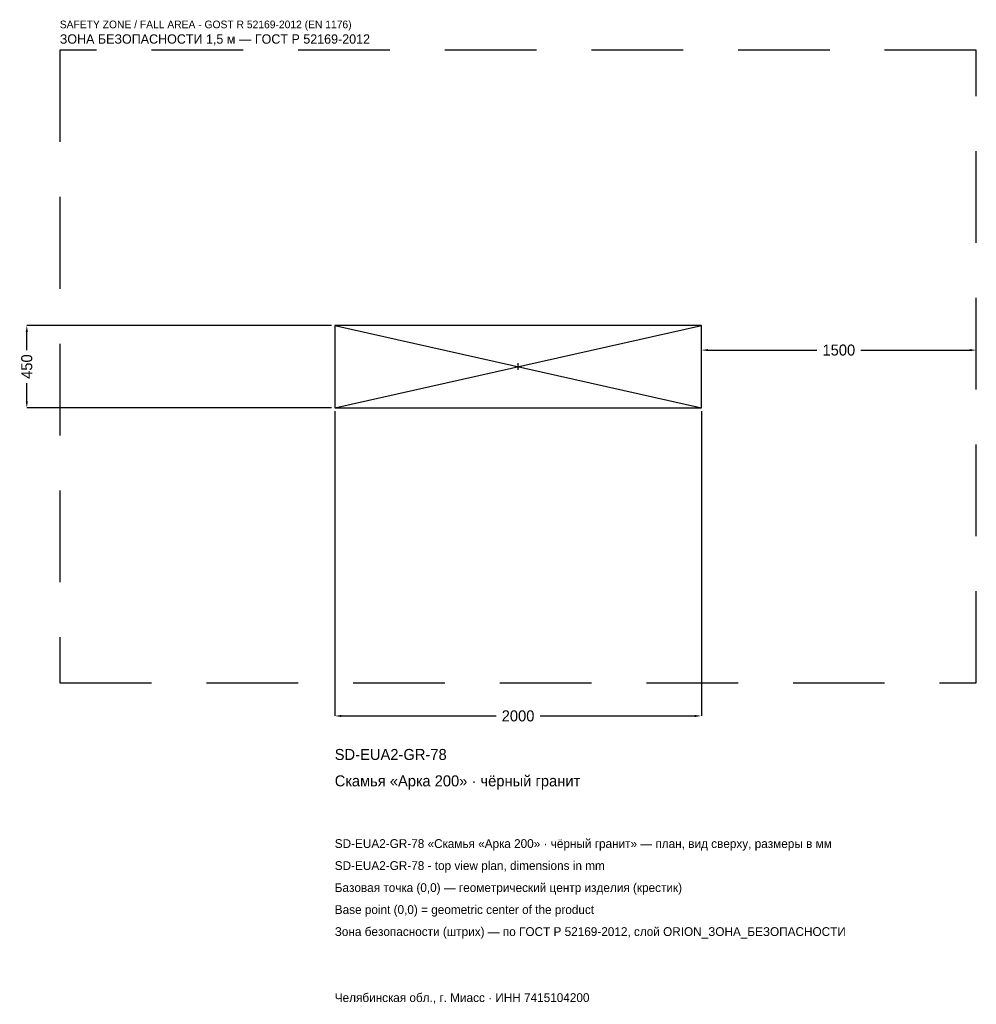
# Model space of a CAD drawing. Header units: metres. Extents: x -2719 to 2500, y -3477 to 1892.
import ezdxf

# ---------------------------------------------------------------- set-up
doc = ezdxf.new("R2010")
doc.units = ezdxf.units.M
doc.linetypes.add('DASHED', pattern=[800, 500, -300])
for name, color, linetype in [('ЗСК_ДАННЫЕ', 3, 'Continuous'), ('ЗСК_ЗОНА_БЕЗОПАСНОСТИ', 1, 'Continuous'), ('ЗСК_КОНТУР', 7, 'Continuous'), ('ЗСК_РАЗМЕРЫ', 8, 'Continuous')]:
    doc.layers.add(name, color=color, linetype=linetype)
doc.dimstyles.new('ORION', dxfattribs={"dimtxt": 60, "dimasz": 36, "dimexe": 1.25, "dimexo": 18, "dimtad": 1, "dimdec": 0, "dimcen": 2.5, "dimazin": 3, "dimtfac": 1, "dimtmove": 0, "dimatfit": 3})

# ---------------------------------------------------------------- blocks, each defined once
blk = doc.blocks.new('_CLOSEDFILLED')
at = {"color": 0, "linetype": 'BYBLOCK'}
blk.add_solid([(-1, 0.16), (0, 0), (-1, -0.16)], dxfattribs=at)
blk = doc.blocks.new('*D1')
for p, q in [((-1000, -243), (-1000, -1905)), ((1000, -243), (1000, -1905)), ((-964, -1905), (-120, -1905)), ((120, -1905), (964, -1905))]:
    blk.add_line(p, q)
at = {"layer": 'Defpoints'}
for p in [(-1000, -225), (1000, -225), (-1000, -1905)]:
    blk.add_point(p, dxfattribs=at)
at = {"layer": 'ЗСК_РАЗМЕРЫ', "xscale": 36, "yscale": 36, "rotation": 180}
blk.add_blockref('_CLOSEDFILLED', (-1000, -1905), dxfattribs=at)
at = {"layer": 'ЗСК_РАЗМЕРЫ', "xscale": 36, "yscale": 36}
blk.add_blockref('_CLOSEDFILLED', (1000, -1905), dxfattribs=at)
at = {"layer": 'ЗСК_РАЗМЕРЫ', "insert": (0, -1905), "char_height": 60, "attachment_point": 5}
blk.add_mtext('2000', dxfattribs=at)
blk = doc.blocks.new('*D2')
for p, q in [((-1018, 225), (-2680, 225)), ((-2680, 90), (-2680, 189)), ((-2680, -189), (-2680, -90)), ((-1018, -225), (-2680, -225))]:
    blk.add_line(p, q)
at = {"layer": 'Defpoints'}
for p in [(-1000, 225), (-2680, -225), (-1000, -225)]:
    blk.add_point(p, dxfattribs=at)
at = {"layer": 'ЗСК_РАЗМЕРЫ', "xscale": 36, "yscale": 36}
for p, rotation in [((-2680, 225), 90), ((-2680, -225), 270)]:
    blk.add_blockref('_CLOSEDFILLED', p, dxfattribs=dict(at, rotation=rotation))
at = {"layer": 'ЗСК_РАЗМЕРЫ', "insert": (-2680, 0), "char_height": 60, "attachment_point": 5, "rotation": 90}
blk.add_mtext('450', dxfattribs=at)
blk = doc.blocks.new('*D3')
for p, q in [((1000, 18), (1000, 90)), ((1036, 90), (1630, 90)), ((1870, 90), (2464, 90)), ((2500, 18), (2500, 90))]:
    blk.add_line(p, q)
at = {"layer": 'Defpoints'}
for p in [(1000, 90), (1000, 0), (2500, 0)]:
    blk.add_point(p, dxfattribs=at)
at = {"layer": 'ЗСК_РАЗМЕРЫ', "xscale": 36, "yscale": 36, "rotation": 180}
blk.add_blockref('_CLOSEDFILLED', (1000, 90), dxfattribs=at)
at = {"layer": 'ЗСК_РАЗМЕРЫ', "xscale": 36, "yscale": 36}
blk.add_blockref('_CLOSEDFILLED', (2500, 90), dxfattribs=at)
at = {"layer": 'ЗСК_РАЗМЕРЫ', "insert": (1750, 90), "char_height": 60, "attachment_point": 5}
blk.add_mtext('1500', dxfattribs=at)
blk = doc.blocks.new('ОРИОН SD-EUA2-GR-78 Скамья Арка 200 · чёрный гранит')
at = {"layer": 'ЗСК_ЗОНА_БЕЗОПАСНОСТИ', "linetype": 'DASHED'}
blk.add_lwpolyline([(-2500, -1725), (2500, -1725), (2500, 1725), (-2500, 1725)], close=True, dxfattribs=at)
at = {"layer": 'ЗСК_КОНТУР'}
for p, q in [((-1000, -225), (1000, 225)), ((-1000, 225), (1000, -225))]:
    blk.add_line(p, q, dxfattribs=at)
blk.add_lwpolyline([(-1000, -225), (1000, -225), (1000, 225), (-1000, 225)], close=True, dxfattribs=at)
at = {"layer": 'ЗСК_РАЗМЕРЫ'}
for p, q in [((-18, 0), (18, 0)), ((0, -18), (0, 18))]:
    blk.add_line(p, q, dxfattribs=at)
at = {"layer": 'ЗСК_ДАННЫЕ'}
for tag, p in [('АРТИКУЛ', (-1000, -2145)), ('НАИМЕНОВАНИЕ', (-1000, -2289))]:
    blk.add_attdef(tag, p, '', height=60, dxfattribs=at)
at = {"layer": 'ЗСК_ДАННЫЕ', "flags": 1}
for tag, p in [('ПРОИЗВОДИТЕЛЬ', (-1000, -2433)), ('ТЕЛЕФОН', (-1000, -2577)), ('САЙТ', (-1000, -2865)), ('АДРЕС', (-1000, -3009)), ('РЕКВИЗИТЫ', (-1000, -3153)), ('ГАБАРИТЫ', (-1000, -3297)), ('ЗОНА_БЕЗОПАСНОСТИ', (-1000, -3441))]:
    blk.add_attdef(tag, p, '', height=60, dxfattribs=at)
at = {"layer": 'ЗСК_ЗОНА_БЕЗОПАСНОСТИ', "color": 1}
for s, height, p in [('SAFETY ZONE / FALL AREA - GOST R 52169-2012 (EN 1176)', 42, (-2500, 1845)), ('ЗОНА БЕЗОПАСНОСТИ 1,5 м — ГОСТ Р 52169-2012', 51, (-2500, 1761))]:
    blk.add_text(s, height=height, dxfattribs=at).set_placement(p)
at = {"layer": 'ЗСК_РАЗМЕРЫ'}
dim = blk.add_linear_dim(base=(-2680, -225), p1=(-1000, -225), p2=(-1000, 225), angle=90, dimstyle='ORION', dxfattribs=at)
dim.commit()
dim.dimension.update_dxf_attribs({"geometry": '*D2', "text_midpoint": (-2680, 0)})
for base, p1, p2, picture, middle in [((1000, 90), (1000, 0), (2500, 0), '*D3', (1750, 90)), ((-1000, -1905), (-1000, -225), (1000, -225), '*D1', (0, -1905))]:
    dim = blk.add_linear_dim(base=base, p1=p1, p2=p2, dimstyle='ORION', dxfattribs=at)
    dim.commit()
    dim.dimension.update_dxf_attribs({"geometry": picture, "text_midpoint": middle})

msp = doc.modelspace()

# ---------------------------------------------------------------- block references
msp.add_blockref('ОРИОН SD-EUA2-GR-78 Скамья Арка 200 · чёрный гранит', (0, 0)).add_auto_attribs({'АРТИКУЛ': 'SD-EUA2-GR-78', 'НАИМЕНОВАНИЕ': 'Скамья «Арка 200» · чёрный гранит'})

# ---------------------------------------------------------------- texts
at = {"layer": 'ЗСК_ДАННЫЕ', "color": 3}
for s, p in [('SD-EUA2-GR-78 «Скамья «Арка 200» · чёрный гранит» — план, вид сверху, размеры в мм', (-1000, -2625)), ('SD-EUA2-GR-78 - top view plan, dimensions in mm', (-1000, -2745)), ('Челябинская обл., г. Миасс · ИНН 7415104200', (-1000, -3465))]:
    msp.add_text(s, height=48, dxfattribs=at).set_placement(p)
at = {"layer": 'ЗСК_ДАННЫЕ', "color": 7}
for s, p in [('Базовая точка (0,0) — геометрический центр изделия (крестик)', (-1000, -2865)), ('Base point (0,0) = geometric center of the product', (-1000, -2985))]:
    msp.add_text(s, height=48, dxfattribs=at).set_placement(p)
at = {"layer": 'ЗСК_ДАННЫЕ', "color": 1}
msp.add_text('Зона безопасности (штрих) — по ГОСТ Р 52169-2012, слой ORION_ЗОНА_БЕЗОПАСНОСТИ', height=48, dxfattribs=at).set_placement((-1000, -3105))

doc.saveas('drawing.dxf')
